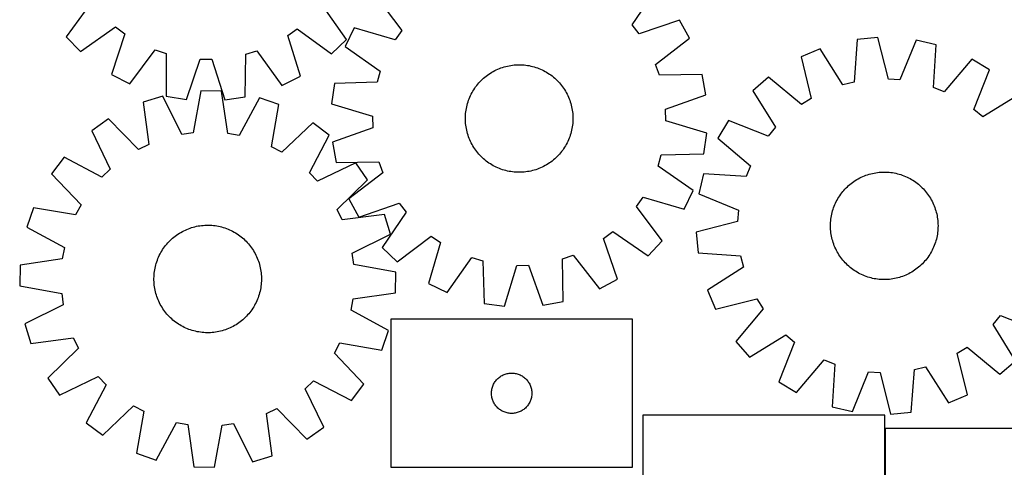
# Model space of a CAD drawing. Header units: millimetres. Extents: x 7 to 1493, y 8 to 2993.
# Tile 8 of 16: x 7 to 739, y 2112 to 2444. Entities that reach past the tile are written whole.
import ezdxf

# ---------------------------------------------------------------- set-up
doc = ezdxf.new("R2010")
doc.units = ezdxf.units.MM
doc.layers.add('COMMON', color=5, linetype='CONTINUOUS', true_color=0x0000ff)
doc.layers.add('CUT', color=7, linetype='CONTINUOUS', true_color=0x000000)

msp = doc.modelspace()

# ---------------------------------------------------------------- linework, layer by layer
at = {"layer": 'COMMON'}
msp.add_line((650.473837, 2040.480851), (650.473837, 2140.480851), dxfattribs=at)
at = {"layer": 'CUT'}
for p, q in [((271.718953, 2461.81168), (290.866115, 2436.46684)), ((462.329159, 2440.615137), (480.228274, 2466.856258)), ((59.878782, 2457.406121), (41.091694, 2431.793233)), ((249.651482, 2429.695714), (231.383327, 2455.681273)), ((467.535334, 2433.802273), (462.329159, 2440.615137)), ((497.556508, 2444.18032), (467.535334, 2433.802273)), ((504.871159, 2430.644205), (497.556508, 2444.18032)), ((51.861312, 2420.804791), (77.84687, 2439.072946)), ((84.732625, 2433.963567), (74.779859, 2403.798733)), ((77.84687, 2439.072946), (84.732625, 2433.963567)), ((206.063028, 2432.743328), (213.050151, 2437.713185)), ((215.407097, 2402.384423), (206.063028, 2432.743328)), ((213.050151, 2437.713185), (238.66304, 2418.926096)), ((255.507573, 2438.324301), (248.856069, 2424.450294)), ((285.995493, 2429.410183), (255.507573, 2438.324301)), ((290.866115, 2436.46684), (285.995493, 2429.410183)), ((41.091694, 2431.793233), (51.861312, 2420.804791)), ((238.66304, 2418.926096), (249.651482, 2429.695714)), ((479.739136, 2411.218547), (504.871159, 2430.644205)), ((629.822427, 2429.72767), (627.484362, 2398.049472)), ((645.147686, 2431.094052), (629.822427, 2429.72767)), ((653.053104, 2400.329152), (645.147686, 2431.094052)), ((673.620274, 2429.150466), (661.607541, 2399.745211)), ((688.617697, 2425.714207), (673.620274, 2429.150466)), ((686.629319, 2394.012139), (688.617697, 2425.714207)), ((88.417991, 2396.676098), (107.486555, 2422.080125)), ((107.486555, 2422.080125), (115.614182, 2419.348633)), ((115.614182, 2419.348633), (115.469986, 2387.584597)), ((174.399098, 2386.991938), (174.893778, 2418.752448)), ((174.893778, 2418.752448), (183.074698, 2421.319924)), ((183.074698, 2421.319924), (201.628472, 2395.537522)), ((248.856069, 2424.450294), (274.898089, 2406.262717)), ((602.142785, 2422.777617), (587.989834, 2416.742345)), ((619.168162, 2395.961366), (602.142785, 2422.777617)), ((130.641634, 2385.024983), (140.92664, 2415.078159)), ((140.92664, 2415.078159), (149.500551, 2414.99193)), ((149.500551, 2414.99193), (159.179039, 2384.737978)), ((371.95062, 2410.459309), (373.194558, 2410.637144)), ((373.194558, 2410.637144), (374.443468, 2410.775817)), ((374.443468, 2410.775817), (375.696118, 2410.875193)), ((375.696118, 2410.875193), (376.951271, 2410.935173)), ((376.951271, 2410.935173), (378.207689, 2410.955698)), ((378.207689, 2410.955698), (379.464131, 2410.936748)), ((379.464131, 2410.936748), (380.719359, 2410.878342)), ((380.719359, 2410.878342), (381.972132, 2410.780536)), ((381.972132, 2410.780536), (383.221215, 2410.643429)), ((383.221215, 2410.643429), (384.465375, 2410.467154)), ((482.585212, 2403.130331), (479.739136, 2411.218547)), ((587.989834, 2416.742345), (595.555303, 2385.892087)), ((715.096136, 2415.067233), (694.584624, 2390.813313)), ((728.29767, 2407.164698), (715.096136, 2415.067233)), ((74.779859, 2403.798733), (88.417991, 2396.676098)), ((274.898089, 2406.262717), (272.446479, 2398.046333)), ((353.696673, 2402.546532), (354.701072, 2403.301641)), ((354.701072, 2403.301641), (355.728694, 2404.024828)), ((355.728694, 2404.024828), (356.778525, 2404.715381)), ((356.778525, 2404.715381), (357.849528, 2405.372616)), ((357.849528, 2405.372616), (358.940647, 2405.995886)), ((358.940647, 2405.995886), (360.050805, 2406.584576)), ((360.050805, 2406.584576), (361.178907, 2407.138105)), ((361.178907, 2407.138105), (362.323839, 2407.655925)), ((362.323839, 2407.655925), (363.48447, 2408.137527)), ((363.48447, 2408.137527), (364.659657, 2408.582436)), ((364.659657, 2408.582436), (365.848239, 2408.990211)), ((365.848239, 2408.990211), (367.049042, 2409.36045)), ((367.049042, 2409.36045), (368.260883, 2409.692789)), ((368.260883, 2409.692789), (369.482565, 2409.986899)), ((369.482565, 2409.986899), (370.712882, 2410.24249)), ((370.712882, 2410.24249), (371.95062, 2410.459309)), ((384.465375, 2410.467154), (385.703384, 2410.251887)), ((385.703384, 2410.251887), (386.934021, 2409.997839)), ((386.934021, 2409.997839), (388.15607, 2409.705261)), ((388.15607, 2409.705261), (389.368327, 2409.374442)), ((389.368327, 2409.374442), (390.569593, 2409.005708)), ((390.569593, 2409.005708), (391.758685, 2408.599423)), ((391.758685, 2408.599423), (392.934429, 2408.155989)), ((392.934429, 2408.155989), (394.095664, 2407.675842)), ((394.095664, 2407.675842), (395.241244, 2407.159457)), ((395.241244, 2407.159457), (396.370038, 2406.607344)), ((396.370038, 2406.607344), (397.480934, 2406.020046)), ((397.480934, 2406.020046), (398.572833, 2405.398144)), ((398.572833, 2405.398144), (399.64466, 2404.742252)), ((399.64466, 2404.742252), (400.695355, 2404.053017)), ((400.695355, 2404.053017), (401.723883, 2403.331118)), ((401.723883, 2403.331118), (402.729228, 2402.577269)), ((514.344038, 2403.723388), (482.585212, 2403.130331)), ((517.117795, 2388.589425), (514.344038, 2403.723388)), ((716.610133, 2377.628683), (728.29767, 2407.164698)), ((201.628472, 2395.537522), (215.407097, 2402.384423)), ((240.696131, 2397.102877), (238.657479, 2381.852486)), ((272.446479, 2398.046333), (240.696131, 2397.102877)), ((346.611201, 2395.45217), (347.396257, 2396.43334)), ((347.396257, 2396.43334), (348.211745, 2397.389366)), ((348.211745, 2397.389366), (349.056859, 2398.319306)), ((349.056859, 2398.319306), (349.930767, 2399.222241)), ((349.930767, 2399.222241), (350.832606, 2400.09728)), ((350.832606, 2400.09728), (351.761485, 2400.943561)), ((351.761485, 2400.943561), (352.716489, 2401.760246)), ((352.716489, 2401.760246), (353.696673, 2402.546532)), ((402.729228, 2402.577269), (403.710398, 2401.792213)), ((403.710398, 2401.792213), (404.666424, 2400.976725)), ((404.666424, 2400.976725), (405.596364, 2400.13161)), ((405.596364, 2400.13161), (406.499299, 2399.257702)), ((406.499299, 2399.257702), (407.374338, 2398.355864)), ((407.374338, 2398.355864), (408.220618, 2397.426984)), ((408.220618, 2397.426984), (409.037304, 2396.471981)), ((409.037304, 2396.471981), (409.823589, 2395.491796)), ((563.812614, 2401.578972), (552.217359, 2391.465584)), ((588.291387, 2381.336333), (563.812614, 2401.578972)), ((627.484362, 2398.049472), (619.168162, 2395.961366)), ((661.607541, 2399.745211), (653.053104, 2400.329152)), ((141.41731, 2391.587003), (135.683911, 2360.344357)), ((156.800614, 2391.296289), (141.41731, 2391.587003)), ((161.349496, 2359.85933), (156.800614, 2391.296289)), ((342.029012, 2387.964186), (342.581126, 2389.092981)), ((342.581126, 2389.092981), (343.168423, 2390.203876)), ((343.168423, 2390.203876), (343.790325, 2391.295776)), ((343.790325, 2391.295776), (344.446218, 2392.367602)), ((344.446218, 2392.367602), (345.135453, 2393.418298)), ((345.135453, 2393.418298), (345.857352, 2394.446825)), ((345.857352, 2394.446825), (346.611201, 2395.45217)), ((409.823589, 2395.491796), (410.578698, 2394.487397)), ((410.578698, 2394.487397), (411.301886, 2393.459776)), ((411.301886, 2393.459776), (411.992438, 2392.409945)), ((411.992438, 2392.409945), (412.649674, 2391.338942)), ((412.649674, 2391.338942), (413.272944, 2390.247822)), ((413.272944, 2390.247822), (413.861634, 2389.137664)), ((413.861634, 2389.137664), (414.415162, 2388.009563)), ((487.212963, 2377.880749), (517.117795, 2388.589425)), ((552.217359, 2391.465584), (568.945802, 2364.463104)), ((694.584624, 2390.813313), (686.629319, 2394.012139)), ((750.190067, 2388.856536), (723.187586, 2372.128093)), ((113.150501, 2387.655932), (98.430274, 2383.178714)), ((98.430274, 2383.178714), (102.631996, 2351.693475)), ((127.191299, 2359.163288), (113.150501, 2387.655932)), ((115.469986, 2387.584597), (130.641634, 2385.024983)), ((159.179039, 2384.737978), (174.399098, 2386.991938)), ((184.898715, 2386.300035), (169.791419, 2358.358232)), ((199.439271, 2381.269848), (184.898715, 2386.300035)), ((194.050959, 2349.965841), (199.439271, 2381.269848)), ((238.657479, 2381.852486), (269.045182, 2372.602499)), ((339.483209, 2380.879012), (339.814028, 2382.091269)), ((339.814028, 2382.091269), (340.182762, 2383.292536)), ((340.182762, 2383.292536), (340.589047, 2384.481628)), ((340.589047, 2384.481628), (341.032481, 2385.657371)), ((341.032481, 2385.657371), (341.512627, 2386.818606)), ((341.512627, 2386.818606), (342.029012, 2387.964186)), ((414.415162, 2388.009563), (414.932983, 2386.864631)), ((414.932983, 2386.864631), (415.414585, 2385.703999)), ((415.414585, 2385.703999), (415.859493, 2384.528813)), ((415.859493, 2384.528813), (416.267268, 2383.340231)), ((416.267268, 2383.340231), (416.637508, 2382.139427)), ((416.637508, 2382.139427), (416.969847, 2380.927587)), ((595.555303, 2385.892087), (588.291387, 2381.336333)), ((338.310128, 2373.442301), (338.407933, 2374.695074)), ((338.407933, 2374.695074), (338.545041, 2375.944157)), ((338.545041, 2375.944157), (338.721315, 2377.188317)), ((338.721315, 2377.188317), (338.936583, 2378.426326)), ((338.936583, 2378.426326), (339.190631, 2379.656963)), ((339.190631, 2379.656963), (339.483209, 2380.879012)), ((416.969847, 2380.927587), (417.263957, 2379.705905)), ((417.263957, 2379.705905), (417.519547, 2378.475588)), ((417.519547, 2378.475588), (417.736367, 2377.237849)), ((417.736367, 2377.237849), (417.914201, 2375.993911)), ((417.914201, 2375.993911), (418.052875, 2374.745001)), ((418.052875, 2374.745001), (418.152251, 2373.492352)), ((487.420346, 2369.308913), (487.212963, 2377.880749)), ((723.187586, 2372.128093), (716.610133, 2377.628683)), ((72.761709, 2370.705119), (60.145478, 2361.898232)), ((94.920013, 2347.94585), (72.761709, 2370.705119)), ((224.618225, 2367.835338), (201.615841, 2345.929515)), ((236.892702, 2358.558067), (224.618225, 2367.835338)), ((269.045182, 2372.602499), (269.252565, 2364.030663)), ((338.232772, 2370.930631), (338.251722, 2372.187074)), ((338.253297, 2369.674213), (338.232772, 2370.930631)), ((338.251722, 2372.187074), (338.310128, 2373.442301)), ((338.313277, 2368.41906), (338.253297, 2369.674213)), ((338.412653, 2367.166411), (338.313277, 2368.41906)), ((338.551326, 2365.9175), (338.412653, 2367.166411)), ((418.057594, 2367.216338), (417.920487, 2365.967255)), ((418.155399, 2368.469111), (418.057594, 2367.216338)), ((418.152251, 2373.492352), (418.212231, 2372.237199)), ((418.213806, 2369.724338), (418.155399, 2368.469111)), ((418.212231, 2372.237199), (418.232756, 2370.980781)), ((418.232756, 2370.980781), (418.213806, 2369.724338)), ((517.808049, 2360.058926), (487.420346, 2369.308913)), ((533.909197, 2369.573188), (526.006663, 2356.371654)), ((563.445213, 2357.885651), (533.909197, 2369.573188)), ((60.145478, 2361.898232), (73.871026, 2333.252394)), ((135.683911, 2360.344357), (127.191299, 2359.163288)), ((169.791419, 2358.358232), (161.349496, 2359.85933)), ((269.252565, 2364.030663), (239.347732, 2353.321987)), ((338.72916, 2364.673562), (338.551326, 2365.9175)), ((338.94598, 2363.435824), (338.72916, 2364.673562)), ((339.201571, 2362.205507), (338.94598, 2363.435824)), ((339.495681, 2360.983825), (339.201571, 2362.205507)), ((339.828019, 2359.771985), (339.495681, 2360.983825)), ((340.198259, 2358.571181), (339.828019, 2359.771985)), ((416.651499, 2359.820143), (416.282765, 2358.618876)), ((416.982318, 2361.0324), (416.651499, 2359.820143)), ((417.274896, 2362.254449), (416.982318, 2361.0324)), ((417.528945, 2363.485086), (417.274896, 2362.254449)), ((417.744212, 2364.723095), (417.528945, 2363.485086)), ((417.920487, 2365.967255), (417.744212, 2364.723095)), ((515.769397, 2344.808535), (517.808049, 2360.058926)), ((568.945802, 2364.463104), (563.445213, 2357.885651)), ((222.094644, 2330.451267), (236.892702, 2358.558067)), ((239.347732, 2353.321987), (242.121489, 2338.188024)), ((340.606034, 2357.382599), (340.198259, 2358.571181)), ((341.050942, 2356.207413), (340.606034, 2357.382599)), ((341.532544, 2355.046781), (341.050942, 2356.207413)), ((342.050365, 2353.901849), (341.532544, 2355.046781)), ((342.603893, 2352.773748), (342.050365, 2353.901849)), ((343.192583, 2351.66359), (342.603893, 2352.773748)), ((413.884401, 2352.818431), (413.297104, 2351.707536)), ((414.436515, 2353.947226), (413.884401, 2352.818431)), ((414.9529, 2355.092806), (414.436515, 2353.947226)), ((415.433047, 2356.254041), (414.9529, 2355.092806)), ((415.876481, 2357.429784), (415.433047, 2356.254041)), ((416.282765, 2358.618876), (415.876481, 2357.429784)), ((526.006663, 2356.371654), (550.260583, 2335.860142)), ((102.631996, 2351.693475), (94.920013, 2347.94585)), ((201.615841, 2345.929515), (194.050959, 2349.965841)), ((343.815854, 2350.57247), (343.192583, 2351.66359)), ((344.473089, 2349.501467), (343.815854, 2350.57247)), ((345.163641, 2348.451636), (344.473089, 2349.501467)), ((345.886829, 2347.424015), (345.163641, 2348.451636)), ((346.641938, 2346.419616), (345.886829, 2347.424015)), ((347.428223, 2345.439431), (346.641938, 2346.419616)), ((348.244909, 2344.484428), (347.428223, 2345.439431)), ((409.069271, 2345.478072), (408.253783, 2344.522045)), ((409.854327, 2346.459242), (409.069271, 2345.478072)), ((410.608176, 2347.464586), (409.854327, 2346.459242)), ((411.330074, 2348.493114), (410.608176, 2347.464586)), ((412.01931, 2349.54381), (411.330074, 2348.493114)), ((412.675202, 2350.615636), (412.01931, 2349.54381)), ((413.297104, 2351.707536), (412.675202, 2350.615636)), ((484.019048, 2343.865079), (515.769397, 2344.808535)), ((39.587774, 2342.103116), (30.310503, 2329.828639)), ((67.694574, 2327.305057), (39.587774, 2342.103116)), ((256.687819, 2338.000363), (228.04198, 2324.274815)), ((242.121489, 2338.188024), (273.880315, 2338.781081)), ((265.494706, 2325.384132), (256.687819, 2338.000363)), ((273.880315, 2338.781081), (276.726391, 2330.692865)), ((349.091189, 2343.555548), (348.244909, 2344.484428)), ((349.966229, 2342.65371), (349.091189, 2343.555548)), ((350.869164, 2341.779802), (349.966229, 2342.65371)), ((351.799103, 2340.934687), (350.869164, 2341.779802)), ((352.75513, 2340.119199), (351.799103, 2340.934687)), ((353.736299, 2339.334143), (352.75513, 2340.119199)), ((354.741644, 2338.580294), (353.736299, 2339.334143)), ((355.770172, 2337.858395), (354.741644, 2338.580294)), ((356.820868, 2337.16916), (355.770172, 2337.858395)), ((400.736833, 2337.886584), (399.687003, 2337.196031)), ((401.764455, 2338.609771), (400.736833, 2337.886584)), ((402.768854, 2339.36488), (401.764455, 2338.609771)), ((403.749039, 2340.151166), (402.768854, 2339.36488)), ((404.704042, 2340.967851), (403.749039, 2340.151166)), ((405.632921, 2341.814132), (404.704042, 2340.967851)), ((406.53476, 2342.689171), (405.632921, 2341.814132)), ((407.408668, 2343.592106), (406.53476, 2342.689171)), ((408.253783, 2344.522045), (407.408668, 2343.592106)), ((481.567438, 2335.648695), (484.019048, 2343.865079)), ((73.871026, 2333.252394), (67.694574, 2327.305057)), ((228.04198, 2324.274815), (222.094644, 2330.451267)), ((276.726391, 2330.692865), (251.594369, 2311.267207)), ((357.892694, 2336.513268), (356.820868, 2337.16916)), ((358.984594, 2335.891366), (357.892694, 2336.513268)), ((360.095489, 2335.304068), (358.984594, 2335.891366)), ((361.224284, 2334.751955), (360.095489, 2335.304068)), ((362.369864, 2334.23557), (361.224284, 2334.751955)), ((363.531099, 2333.755423), (362.369864, 2334.23557)), ((364.706842, 2333.311989), (363.531099, 2333.755423)), ((365.895934, 2332.905704), (364.706842, 2333.311989)), ((367.097201, 2332.53697), (365.895934, 2332.905704)), ((368.309457, 2332.206151), (367.097201, 2332.53697)), ((369.531507, 2331.913573), (368.309457, 2332.206151)), ((370.762143, 2331.659525), (369.531507, 2331.913573)), ((372.000152, 2331.444258), (370.762143, 2331.659525)), ((373.244312, 2331.267983), (372.000152, 2331.444258)), ((374.493395, 2331.130875), (373.244312, 2331.267983)), ((375.746169, 2331.03307), (374.493395, 2331.130875)), ((377.001396, 2330.974664), (375.746169, 2331.03307)), ((378.257839, 2330.955714), (377.001396, 2330.974664)), ((379.514256, 2330.976239), (378.257839, 2330.955714)), ((380.769409, 2331.036219), (379.514256, 2330.976239)), ((382.022059, 2331.135595), (380.769409, 2331.036219)), ((383.270969, 2331.274268), (382.022059, 2331.135595)), ((384.514907, 2331.452103), (383.270969, 2331.274268)), ((385.752646, 2331.668922), (384.514907, 2331.452103)), ((386.982963, 2331.924513), (385.752646, 2331.668922)), ((388.204644, 2332.218623), (386.982963, 2331.924513)), ((389.416485, 2332.550962), (388.204644, 2332.218623)), ((390.617289, 2332.921201), (389.416485, 2332.550962)), ((391.80587, 2333.328976), (390.617289, 2332.921201)), ((392.981057, 2333.773885), (391.80587, 2333.328976)), ((394.141689, 2334.255487), (392.981057, 2333.773885)), ((395.28662, 2334.773307), (394.141689, 2334.255487)), ((396.414722, 2335.326836), (395.28662, 2334.773307)), ((397.52488, 2335.915526), (396.414722, 2335.326836)), ((398.615999, 2336.538796), (397.52488, 2335.915526)), ((399.687003, 2337.196031), (398.615999, 2336.538796)), ((507.609458, 2317.461118), (481.567438, 2335.648695)), ((550.260583, 2335.860142), (547.061756, 2327.904837)), ((639.853609, 2329.892743), (641.074728, 2330.189177)), ((641.074728, 2330.189177), (642.304557, 2330.447109)), ((642.304557, 2330.447109), (643.54188, 2330.666283)), ((643.54188, 2330.666283), (644.785478, 2330.846485)), ((644.785478, 2330.846485), (646.034122, 2330.987535)), ((646.034122, 2330.987535), (647.28658, 2331.089294)), ((647.28658, 2331.089294), (648.541617, 2331.151663)), ((648.541617, 2331.151663), (649.797993, 2331.174579)), ((649.797993, 2331.174579), (651.054469, 2331.15802)), ((651.054469, 2331.15802), (652.309805, 2331.102002)), ((652.309805, 2331.102002), (653.562763, 2331.006581)), ((653.562763, 2331.006581), (654.812104, 2330.871851)), ((654.812104, 2330.871851), (656.056597, 2330.697944)), ((656.056597, 2330.697944), (657.295014, 2330.485033)), ((657.295014, 2330.485033), (658.526132, 2330.233327)), ((658.526132, 2330.233327), (659.748736, 2329.943076)), ((659.748736, 2329.943076), (660.96162, 2329.614564)), ((30.310503, 2329.828639), (52.216326, 2306.826255)), ((242.735437, 2303.225828), (265.494706, 2325.384132)), ((515.359688, 2329.893214), (511.92343, 2314.895792)), ((547.061756, 2327.904837), (515.359688, 2329.893214)), ((624.324338, 2321.930633), (625.303025, 2322.718782)), ((625.303025, 2322.718782), (626.305985, 2323.475802)), ((626.305985, 2323.475802), (627.332228, 2324.200943)), ((627.332228, 2324.200943), (628.380743, 2324.893492)), ((628.380743, 2324.893492), (629.450494, 2325.552765)), ((629.450494, 2325.552765), (630.540425, 2326.17811)), ((630.540425, 2326.17811), (631.649461, 2326.768912)), ((631.649461, 2326.768912), (632.776507, 2327.324586)), ((632.776507, 2327.324586), (633.920451, 2327.844585)), ((633.920451, 2327.844585), (635.080164, 2328.328394)), ((635.080164, 2328.328394), (636.254502, 2328.775538)), ((636.254502, 2328.775538), (637.442306, 2329.185574)), ((637.442306, 2329.185574), (638.642403, 2329.558098)), ((638.642403, 2329.558098), (639.853609, 2329.892743)), ((660.96162, 2329.614564), (662.163586, 2329.248117)), ((662.163586, 2329.248117), (663.353449, 2328.844096)), ((663.353449, 2328.844096), (664.530034, 2328.4029)), ((664.530034, 2328.4029), (665.692181, 2327.924964)), ((665.692181, 2327.924964), (666.838741, 2327.41076)), ((666.838741, 2327.41076), (667.968584, 2326.860796)), ((667.968584, 2326.860796), (669.080595, 2326.275613)), ((669.080595, 2326.275613), (670.173677, 2325.655791)), ((670.173677, 2325.655791), (671.24675, 2325.001939)), ((671.24675, 2325.001939), (672.298755, 2324.314704)), ((672.298755, 2324.314704), (673.328654, 2323.594764)), ((673.328654, 2323.594764), (674.335432, 2322.84283)), ((674.335432, 2322.84283), (675.318094, 2322.059642)), ((500.957954, 2303.587111), (507.609458, 2317.461118)), ((617.479131, 2314.604172), (618.231066, 2315.61095)), ((618.231066, 2315.61095), (619.014253, 2316.593612)), ((619.014253, 2316.593612), (619.82792, 2317.551189)), ((619.82792, 2317.551189), (620.671264, 2318.482735)), ((620.671264, 2318.482735), (621.543452, 2319.387331)), ((621.543452, 2319.387331), (622.443624, 2320.264085)), ((622.443624, 2320.264085), (623.370891, 2321.112131)), ((623.370891, 2321.112131), (624.324338, 2321.930633)), ((675.318094, 2322.059642), (676.275671, 2321.245976)), ((676.275671, 2321.245976), (677.207217, 2320.402632)), ((677.207217, 2320.402632), (678.111813, 2319.530444)), ((678.111813, 2319.530444), (678.988567, 2318.630272)), ((678.988567, 2318.630272), (679.836614, 2317.703005)), ((679.836614, 2317.703005), (680.655115, 2316.749557)), ((680.655115, 2316.749557), (681.443264, 2315.770871)), ((681.443264, 2315.770871), (682.200284, 2314.767911)), ((251.594369, 2311.267207), (258.90902, 2297.731092)), ((258.90902, 2297.731092), (288.930194, 2308.109139)), ((288.930194, 2308.109139), (294.136369, 2301.296275)), ((465.599413, 2305.444572), (470.470035, 2312.501229)), ((470.470035, 2312.501229), (500.957954, 2303.587111)), ((511.92343, 2314.895792), (541.328684, 2302.883059)), ((613.148932, 2306.967699), (613.663135, 2308.114259)), ((613.663135, 2308.114259), (614.2131, 2309.244102)), ((614.2131, 2309.244102), (614.798282, 2310.356113)), ((614.798282, 2310.356113), (615.418105, 2311.449195)), ((615.418105, 2311.449195), (616.071956, 2312.522267)), ((616.071956, 2312.522267), (616.759191, 2313.574273)), ((616.759191, 2313.574273), (617.479131, 2314.604172)), ((682.200284, 2314.767911), (682.925425, 2313.741667)), ((682.925425, 2313.741667), (683.617974, 2312.693152)), ((683.617974, 2312.693152), (684.277247, 2311.623402)), ((684.277247, 2311.623402), (684.902592, 2310.533471)), ((684.902592, 2310.533471), (685.493394, 2309.424435)), ((685.493394, 2309.424435), (686.049068, 2308.297389)), ((686.049068, 2308.297389), (686.569067, 2307.153444)), ((16.875993, 2304.649684), (11.845806, 2290.109128)), ((48.18, 2299.261373), (16.875993, 2304.649684)), ((52.216326, 2306.826255), (48.18, 2299.261373)), ((246.483062, 2295.513845), (242.735437, 2303.225828)), ((294.136369, 2301.296275), (276.237253, 2275.055154)), ((484.746575, 2280.099732), (465.599413, 2305.444572)), ((541.328684, 2302.883059), (540.744744, 2294.328622)), ((610.840568, 2299.80165), (611.13082, 2301.024254)), ((611.13082, 2301.024254), (611.459332, 2302.237138)), ((611.459332, 2302.237138), (611.825779, 2303.439104)), ((611.825779, 2303.439104), (612.2298, 2304.628967)), ((612.2298, 2304.628967), (612.670996, 2305.805552)), ((612.670996, 2305.805552), (613.148932, 2306.967699)), ((686.569067, 2307.153444), (687.052877, 2305.993731)), ((687.052877, 2305.993731), (687.50002, 2304.819393)), ((687.50002, 2304.819393), (687.910056, 2303.63159)), ((687.910056, 2303.63159), (688.282581, 2302.431493)), ((688.282581, 2302.431493), (688.617225, 2301.220287)), ((688.617225, 2301.220287), (688.913659, 2299.999167)), ((277.968301, 2299.715567), (246.483062, 2295.513845)), ((282.445518, 2284.99534), (277.968301, 2299.715567)), ((540.744744, 2294.328622), (509.979843, 2286.423204)), ((609.915876, 2292.329987), (609.971893, 2293.585323)), ((609.971893, 2293.585323), (610.067314, 2294.83828)), ((610.067314, 2294.83828), (610.202045, 2296.087622)), ((610.202045, 2296.087622), (610.375951, 2297.332115)), ((610.375951, 2297.332115), (610.588862, 2298.570532)), ((610.588862, 2298.570532), (610.840568, 2299.80165)), ((688.913659, 2299.999167), (689.171591, 2298.769339)), ((689.171591, 2298.769339), (689.390765, 2297.532015)), ((689.390765, 2297.532015), (689.570967, 2296.288418)), ((689.570967, 2296.288418), (689.712017, 2295.039774)), ((689.712017, 2295.039774), (689.813776, 2293.787316)), ((689.813776, 2293.787316), (689.876145, 2292.532279)), ((11.845806, 2290.109128), (39.787609, 2275.001833)), ((125.408855, 2285.685839), (126.487455, 2286.330533)), ((126.487455, 2286.330533), (127.585772, 2286.941029)), ((127.585772, 2286.941029), (128.702724, 2287.516725)), ((128.702724, 2287.516725), (129.837207, 2288.057053)), ((129.837207, 2288.057053), (130.988103, 2288.561479)), ((130.988103, 2288.561479), (132.154275, 2289.029506)), ((132.154275, 2289.029506), (133.334573, 2289.460671)), ((133.334573, 2289.460671), (134.527832, 2289.85455)), ((134.527832, 2289.85455), (135.732874, 2290.210753)), ((135.732874, 2290.210753), (136.94851, 2290.528929)), ((136.94851, 2290.528929), (138.17354, 2290.808763)), ((138.17354, 2290.808763), (139.406756, 2291.049981)), ((139.406756, 2291.049981), (140.64694, 2291.252343)), ((140.64694, 2291.252343), (141.892868, 2291.415651)), ((141.892868, 2291.415651), (143.143312, 2291.539742)), ((143.143312, 2291.539742), (144.397036, 2291.624495)), ((144.397036, 2291.624495), (145.652803, 2291.669825)), ((145.652803, 2291.669825), (146.909375, 2291.675689)), ((146.909375, 2291.675689), (148.165511, 2291.64208)), ((148.165511, 2291.64208), (149.419971, 2291.569031)), ((149.419971, 2291.569031), (150.671518, 2291.456614)), ((150.671518, 2291.456614), (151.918916, 2291.304941)), ((151.918916, 2291.304941), (153.160934, 2291.114161)), ((153.160934, 2291.114161), (154.396347, 2290.884463)), ((154.396347, 2290.884463), (155.623936, 2290.616073)), ((155.623936, 2290.616073), (156.842488, 2290.309255)), ((156.842488, 2290.309255), (158.050802, 2289.964314)), ((158.050802, 2289.964314), (159.247685, 2289.581588)), ((159.247685, 2289.581588), (160.431955, 2289.161456)), ((160.431955, 2289.161456), (161.602444, 2288.704333)), ((161.602444, 2288.704333), (162.757997, 2288.21067)), ((162.757997, 2288.21067), (163.897474, 2287.680953)), ((163.897474, 2287.680953), (165.01975, 2287.115706)), ((165.01975, 2287.115706), (166.123717, 2286.515486)), ((166.123717, 2286.515486), (167.208285, 2285.880886)), ((441.079331, 2281.653136), (447.892195, 2286.859311)), ((447.892195, 2286.859311), (474.133315, 2268.960195)), ((509.979843, 2286.423204), (511.346225, 2271.097945)), ((609.899317, 2291.073511), (609.915876, 2292.329987)), ((609.922233, 2289.817134), (609.899317, 2291.073511)), ((609.984602, 2288.562098), (609.922233, 2289.817134)), ((610.086361, 2287.30964), (609.984602, 2288.562098)), ((610.227411, 2286.060996), (610.086361, 2287.30964)), ((610.407612, 2284.817398), (610.227411, 2286.060996)), ((689.596333, 2286.261791), (689.422427, 2285.017298)), ((689.731063, 2287.511133), (689.596333, 2286.261791)), ((689.826484, 2288.76409), (689.731063, 2287.511133)), ((689.882502, 2290.019426), (689.826484, 2288.76409)), ((689.876145, 2292.532279), (689.899061, 2291.275903)), ((689.899061, 2291.275903), (689.882502, 2290.019426)), ((116.757176, 2278.460284), (117.613084, 2279.380299)), ((117.613084, 2279.380299), (118.497468, 2280.272976)), ((118.497468, 2280.272976), (119.409456, 2281.137433)), ((119.409456, 2281.137433), (120.348147, 2281.972817)), ((120.348147, 2281.972817), (121.312614, 2282.778303)), ((121.312614, 2282.778303), (122.301907, 2283.553098)), ((122.301907, 2283.553098), (123.315048, 2284.296436)), ((123.315048, 2284.296436), (124.351039, 2285.007584)), ((124.351039, 2285.007584), (125.408855, 2285.685839)), ((167.208285, 2285.880886), (168.272386, 2285.212532)), ((168.272386, 2285.212532), (169.314968, 2284.511083)), ((169.314968, 2284.511083), (170.335002, 2283.777232)), ((170.335002, 2283.777232), (171.331482, 2283.011704)), ((171.331482, 2283.011704), (172.303425, 2282.215253)), ((172.303425, 2282.215253), (173.249871, 2281.388665)), ((173.249871, 2281.388665), (174.169886, 2280.532757)), ((174.169886, 2280.532757), (175.062562, 2279.648373)), ((175.062562, 2279.648373), (175.927019, 2278.736385)), ((175.927019, 2278.736385), (176.762403, 2277.797694)), ((253.952875, 2270.954542), (282.445518, 2284.99534)), ((287.37679, 2264.441895), (312.72163, 2283.589057)), ((319.778287, 2278.718435), (310.864169, 2248.230515)), ((312.72163, 2283.589057), (319.778287, 2278.718435)), ((451.457378, 2251.631962), (441.079331, 2281.653136)), ((474.133315, 2268.960195), (484.746575, 2280.099732)), ((610.626787, 2283.580075), (610.407612, 2284.817398)), ((610.884718, 2282.350246), (610.626787, 2283.580075)), ((611.181153, 2281.129126), (610.884718, 2282.350246)), ((611.515797, 2279.91792), (611.181153, 2281.129126)), ((611.888321, 2278.717824), (611.515797, 2279.91792)), ((612.298357, 2277.53002), (611.888321, 2278.717824)), ((687.972599, 2278.91031), (687.568578, 2277.720447)), ((688.339046, 2280.112276), (687.972599, 2278.91031)), ((688.667558, 2281.32516), (688.339046, 2280.112276)), ((688.95781, 2282.547764), (688.667558, 2281.32516)), ((689.209515, 2283.778882), (688.95781, 2282.547764)), ((689.422427, 2285.017298), (689.209515, 2283.778882)), ((39.787609, 2275.001833), (38.286511, 2266.559909)), ((111.030135, 2270.230163), (111.630355, 2271.33413)), ((111.630355, 2271.33413), (112.264955, 2272.418699)), ((112.264955, 2272.418699), (112.933309, 2273.482799)), ((112.933309, 2273.482799), (113.634758, 2274.525381)), ((113.634758, 2274.525381), (114.368609, 2275.545415)), ((114.368609, 2275.545415), (115.134137, 2276.541896)), ((115.134137, 2276.541896), (115.930588, 2277.513838)), ((115.930588, 2277.513838), (116.757176, 2278.460284)), ((176.762403, 2277.797694), (177.56789, 2276.833227)), ((177.56789, 2276.833227), (178.342685, 2275.843934)), ((178.342685, 2275.843934), (179.086023, 2274.830793)), ((179.086023, 2274.830793), (179.79717, 2273.794802)), ((179.79717, 2273.794802), (180.475426, 2272.736986)), ((180.475426, 2272.736986), (181.12012, 2271.658386)), ((181.12012, 2271.658386), (181.730616, 2270.560069)), ((276.237253, 2275.055154), (287.37679, 2264.441895)), ((612.745501, 2276.355682), (612.298357, 2277.53002)), ((613.229311, 2275.195969), (612.745501, 2276.355682)), ((613.74931, 2274.052025), (613.229311, 2275.195969)), ((614.304984, 2272.924979), (613.74931, 2274.052025)), ((614.895785, 2271.815943), (614.304984, 2272.924979)), ((615.521131, 2270.726012), (614.895785, 2271.815943)), ((685.000095, 2271.9933), (684.380273, 2270.900219)), ((685.585278, 2273.105311), (685.000095, 2271.9933)), ((686.135242, 2274.235154), (685.585278, 2273.105311)), ((686.649446, 2275.381715), (686.135242, 2274.235154)), ((687.127382, 2276.543861), (686.649446, 2275.381715)), ((687.568578, 2277.720447), (687.127382, 2276.543861)), ((38.286511, 2266.559909), (6.849552, 2262.011027)), ((108.181527, 2263.261215), (108.564253, 2264.458098)), ((108.564253, 2264.458098), (108.984385, 2265.642368)), ((108.984385, 2265.642368), (109.441508, 2266.812858)), ((109.441508, 2266.812858), (109.935171, 2267.968411)), ((109.935171, 2267.968411), (110.464888, 2269.107888)), ((110.464888, 2269.107888), (111.030135, 2270.230163)), ((181.730616, 2270.560069), (182.306312, 2269.443117)), ((182.306312, 2269.443117), (182.84664, 2268.308634)), ((182.84664, 2268.308634), (183.351066, 2267.157738)), ((183.351066, 2267.157738), (183.819092, 2265.991566)), ((183.819092, 2265.991566), (184.250258, 2264.811268)), ((184.250258, 2264.811268), (184.644136, 2263.618009)), ((255.133944, 2262.46193), (253.952875, 2270.954542)), ((324.738175, 2241.579012), (342.925752, 2267.621032)), ((342.925752, 2267.621032), (351.142137, 2265.169422)), ((351.142137, 2265.169422), (352.085592, 2233.419073)), ((410.407389, 2266.603258), (418.495604, 2269.449333)), ((411.000445, 2234.844432), (410.407389, 2266.603258)), ((418.495604, 2269.449333), (437.921262, 2244.317311)), ((511.346225, 2271.097945), (543.024423, 2268.75988)), ((543.024423, 2268.75988), (545.112529, 2260.44368)), ((616.180403, 2269.656261), (615.521131, 2270.726012)), ((616.872952, 2268.607746), (616.180403, 2269.656261)), ((617.598094, 2267.581503), (616.872952, 2268.607746)), ((618.355113, 2266.578543), (617.598094, 2267.581503)), ((619.143262, 2265.599856), (618.355113, 2266.578543)), ((619.961764, 2264.646409), (619.143262, 2265.599856)), ((620.80981, 2263.719142), (619.961764, 2264.646409)), ((679.970458, 2264.798225), (679.127114, 2263.866679)), ((680.784125, 2265.755801), (679.970458, 2264.798225)), ((681.567312, 2266.738463), (680.784125, 2265.755801)), ((682.319246, 2267.745241), (681.567312, 2266.738463)), ((683.039186, 2268.775141), (682.319246, 2267.745241)), ((683.726421, 2269.827146), (683.039186, 2268.775141)), ((684.380273, 2270.900219), (683.726421, 2269.827146)), ((6.849552, 2262.011027), (6.558838, 2246.627724)), ((106.689227, 2255.881931), (106.8409, 2257.129329)), ((106.8409, 2257.129329), (107.03168, 2258.371348)), ((107.03168, 2258.371348), (107.261378, 2259.606761)), ((107.261378, 2259.606761), (107.529768, 2260.834349)), ((107.529768, 2260.834349), (107.836586, 2262.052902)), ((107.836586, 2262.052902), (108.181527, 2263.261215)), ((184.644136, 2263.618009), (185.000339, 2262.412967)), ((185.000339, 2262.412967), (185.318515, 2261.197331)), ((185.318515, 2261.197331), (185.59835, 2259.972301)), ((185.59835, 2259.972301), (185.839568, 2258.739085)), ((185.839568, 2258.739085), (186.04193, 2257.498901)), ((186.04193, 2257.498901), (186.205237, 2256.252973)), ((286.376589, 2256.728531), (255.133944, 2262.46193)), ((286.085876, 2241.345227), (286.376589, 2256.728531)), ((367.335984, 2231.380421), (376.585971, 2261.768124)), ((376.585971, 2261.768124), (385.157806, 2261.975507)), ((385.157806, 2261.975507), (395.866483, 2232.070675)), ((545.112529, 2260.44368), (518.296279, 2243.418303)), ((621.686564, 2262.81897), (620.80981, 2263.719142)), ((622.591161, 2261.946782), (621.686564, 2262.81897)), ((623.522707, 2261.103438), (622.591161, 2261.946782)), ((624.480284, 2260.289771), (623.522707, 2261.103438)), ((625.462946, 2259.506584), (624.480284, 2260.289771)), ((626.469723, 2258.754649), (625.462946, 2259.506584)), ((627.499623, 2258.034709), (626.469723, 2258.754649)), ((628.551628, 2257.347474), (627.499623, 2258.034709)), ((629.624701, 2256.693623), (628.551628, 2257.347474)), ((630.717782, 2256.0738), (629.624701, 2256.693623)), ((670.347884, 2256.796649), (669.257953, 2256.171303)), ((671.417634, 2257.455921), (670.347884, 2256.796649)), ((672.466149, 2258.14847), (671.417634, 2257.455921)), ((673.492393, 2258.873612), (672.466149, 2258.14847)), ((674.495353, 2259.630631), (673.492393, 2258.873612)), ((675.47404, 2260.41878), (674.495353, 2259.630631)), ((676.427487, 2261.237282), (675.47404, 2260.41878)), ((677.354754, 2262.085328), (676.427487, 2261.237282)), ((678.254926, 2262.962082), (677.354754, 2262.085328)), ((679.127114, 2263.866679), (678.254926, 2262.962082)), ((106.470152, 2252.119788), (106.503761, 2253.375924)), ((106.476016, 2250.863217), (106.470152, 2252.119788)), ((106.521346, 2249.607449), (106.476016, 2250.863217)), ((106.503761, 2253.375924), (106.57681, 2254.630384)), ((106.606099, 2248.353725), (106.521346, 2249.607449)), ((106.57681, 2254.630384), (106.689227, 2255.881931)), ((186.205237, 2256.252973), (186.329329, 2255.002529)), ((186.329329, 2255.002529), (186.414081, 2253.748805)), ((186.431666, 2249.98033), (186.358617, 2248.72587)), ((186.414081, 2253.748805), (186.459412, 2252.493038)), ((186.465275, 2251.236466), (186.431666, 2249.98033)), ((186.459412, 2252.493038), (186.465275, 2251.236466)), ((437.921262, 2244.317311), (451.457378, 2251.631962)), ((631.829793, 2255.488618), (630.717782, 2256.0738)), ((632.959636, 2254.938653), (631.829793, 2255.488618)), ((634.106197, 2254.424449), (632.959636, 2254.938653)), ((635.268343, 2253.946514), (634.106197, 2254.424449)), ((636.444929, 2253.505318), (635.268343, 2253.946514)), ((637.634792, 2253.101297), (636.444929, 2253.505318)), ((638.836758, 2252.734849), (637.634792, 2253.101297)), ((640.049642, 2252.406338), (638.836758, 2252.734849)), ((641.272246, 2252.116086), (640.049642, 2252.406338)), ((642.503364, 2251.86438), (641.272246, 2252.116086)), ((643.74178, 2251.651469), (642.503364, 2251.86438)), ((644.986273, 2251.477562), (643.74178, 2251.651469)), ((646.235615, 2251.342832), (644.986273, 2251.477562)), ((647.488572, 2251.247411), (646.235615, 2251.342832)), ((648.743908, 2251.191394), (647.488572, 2251.247411)), ((650.000385, 2251.174835), (648.743908, 2251.191394)), ((651.256761, 2251.197751), (650.000385, 2251.174835)), ((652.511798, 2251.260119), (651.256761, 2251.197751)), ((653.764256, 2251.361879), (652.511798, 2251.260119)), ((655.0129, 2251.502929), (653.764256, 2251.361879)), ((656.256497, 2251.68313), (655.0129, 2251.502929)), ((657.493821, 2251.902305), (656.256497, 2251.68313)), ((658.723649, 2252.160236), (657.493821, 2251.902305)), ((659.944769, 2252.456671), (658.723649, 2252.160236)), ((661.155975, 2252.791315), (659.944769, 2252.456671)), ((662.356072, 2253.163839), (661.155975, 2252.791315)), ((663.543875, 2253.573875), (662.356072, 2253.163839)), ((664.718213, 2254.021019), (663.543875, 2253.573875)), ((665.877927, 2254.504829), (664.718213, 2254.021019)), ((667.021871, 2255.024828), (665.877927, 2254.504829)), ((668.148917, 2255.580502), (667.021871, 2255.024828)), ((669.257953, 2256.171303), (668.148917, 2255.580502)), ((6.558838, 2246.627724), (37.801484, 2240.894324)), ((106.73019, 2247.103282), (106.606099, 2248.353725)), ((106.893498, 2245.857354), (106.73019, 2247.103282)), ((107.09586, 2244.61717), (106.893498, 2245.857354)), ((107.337078, 2243.383954), (107.09586, 2244.61717)), ((107.616912, 2242.158924), (107.337078, 2243.383954)), ((107.935088, 2240.943288), (107.616912, 2242.158924)), ((185.405659, 2242.521905), (185.098842, 2241.303353)), ((185.67405, 2243.749494), (185.405659, 2242.521905)), ((185.903748, 2244.984907), (185.67405, 2243.749494)), ((186.094528, 2246.226925), (185.903748, 2244.984907)), ((186.246201, 2247.474323), (186.094528, 2246.226925)), ((186.358617, 2248.72587), (186.246201, 2247.474323)), ((310.864169, 2248.230515), (324.738175, 2241.579012)), ((518.296279, 2243.418303), (524.331551, 2229.265352)), ((37.801484, 2240.894324), (38.982553, 2232.401713)), ((108.291291, 2239.738246), (107.935088, 2240.943288)), ((108.68517, 2238.544987), (108.291291, 2239.738246)), ((109.116335, 2237.364689), (108.68517, 2238.544987)), ((109.584362, 2236.198516), (109.116335, 2237.364689)), ((110.088788, 2235.047621), (109.584362, 2236.198516)), ((110.629116, 2233.913137), (110.088788, 2235.047621)), ((183.000256, 2235.387844), (182.470539, 2234.248367)), ((183.49392, 2236.543397), (183.000256, 2235.387844)), ((183.951043, 2237.713886), (183.49392, 2236.543397)), ((184.371175, 2238.898156), (183.951043, 2237.713886)), ((184.7539, 2240.095039), (184.371175, 2238.898156)), ((185.098842, 2241.303353), (184.7539, 2240.095039)), ((253.147819, 2228.354422), (254.648916, 2236.796345)), ((254.648916, 2236.796345), (286.085876, 2241.345227)), ((395.866483, 2232.070675), (411.000445, 2234.844432)), ((524.331551, 2229.265352), (555.181809, 2236.830821)), ((555.181809, 2236.830821), (559.737563, 2229.566905)), ((38.982553, 2232.401713), (10.489909, 2218.360914)), ((111.204812, 2232.796185), (110.629116, 2233.913137)), ((111.815308, 2231.697868), (111.204812, 2232.796185)), ((112.460002, 2230.619269), (111.815308, 2231.697868)), ((113.138257, 2229.561452), (112.460002, 2230.619269)), ((113.849405, 2228.525462), (113.138257, 2229.561452)), ((114.592743, 2227.51232), (113.849405, 2228.525462)), ((115.367538, 2226.523028), (114.592743, 2227.51232)), ((178.566819, 2227.810839), (177.80129, 2226.814359)), ((179.30067, 2228.830873), (178.566819, 2227.810839)), ((180.002118, 2229.873455), (179.30067, 2228.830873)), ((180.670472, 2230.937556), (180.002118, 2229.873455)), ((181.305072, 2232.022124), (180.670472, 2230.937556)), ((181.905292, 2233.126091), (181.305072, 2232.022124)), ((182.470539, 2234.248367), (181.905292, 2233.126091)), ((281.089622, 2213.247126), (253.147819, 2228.354422)), ((352.085592, 2233.419073), (367.335984, 2231.380421)), ((559.737563, 2229.566905), (539.494924, 2205.088132)), ((116.173024, 2225.55856), (115.367538, 2226.523028)), ((117.008408, 2224.619869), (116.173024, 2225.55856)), ((117.872865, 2223.707882), (117.008408, 2224.619869)), ((118.765542, 2222.823497), (117.872865, 2223.707882)), ((119.685557, 2221.967589), (118.765542, 2222.823497)), ((120.632003, 2221.141002), (119.685557, 2221.967589)), ((121.603945, 2220.344551), (120.632003, 2221.141002)), ((122.600426, 2219.579022), (121.603945, 2220.344551)), ((171.622813, 2220.577951), (170.633521, 2219.803156)), ((172.587281, 2221.383438), (171.622813, 2220.577951)), ((173.525972, 2222.218822), (172.587281, 2221.383438)), ((174.437959, 2223.083279), (173.525972, 2222.218822)), ((175.322344, 2223.975955), (174.437959, 2223.083279)), ((176.178252, 2224.89597), (175.322344, 2223.975955)), ((177.004839, 2225.842416), (176.178252, 2224.89597)), ((177.80129, 2226.814359), (177.004839, 2225.842416)), ((462.638484, 2221.699047), (282.638484, 2221.699047)), ((282.638484, 2221.699047), (282.638484, 2111.699047)), ((462.638484, 2111.699047), (462.638484, 2221.699047)), ((730.852575, 2217.886309), (736.353165, 2224.463763)), ((736.353165, 2224.463763), (765.88918, 2212.776226)), ((10.489909, 2218.360914), (14.967127, 2203.640688)), ((123.62046, 2218.845171), (122.600426, 2219.579022)), ((124.663042, 2218.143723), (123.62046, 2218.845171)), ((125.727142, 2217.475369), (124.663042, 2218.143723)), ((126.811711, 2216.840769), (125.727142, 2217.475369)), ((127.915678, 2216.240549), (126.811711, 2216.840769)), ((129.037953, 2215.675302), (127.915678, 2216.240549)), ((130.17743, 2215.145585), (129.037953, 2215.675302)), ((131.332983, 2214.651921), (130.17743, 2215.145585)), ((132.503473, 2214.194798), (131.332983, 2214.651921)), ((133.687743, 2213.774666), (132.503473, 2214.194798)), ((134.884626, 2213.391941), (133.687743, 2213.774666)), ((136.092939, 2213.046999), (134.884626, 2213.391941)), ((137.311492, 2212.740182), (136.092939, 2213.046999)), ((138.53908, 2212.471791), (137.311492, 2212.740182)), ((155.986917, 2212.827326), (154.761887, 2212.547491)), ((157.202553, 2213.145502), (155.986917, 2212.827326)), ((158.407595, 2213.501705), (157.202553, 2213.145502)), ((159.600854, 2213.895583), (158.407595, 2213.501705)), ((160.781152, 2214.326749), (159.600854, 2213.895583)), ((161.947325, 2214.794775), (160.781152, 2214.326749)), ((163.09822, 2215.299201), (161.947325, 2214.794775)), ((164.232704, 2215.839529), (163.09822, 2215.299201)), ((165.349656, 2216.415225), (164.232704, 2215.839529)), ((166.447973, 2217.025721), (165.349656, 2216.415225)), ((167.526572, 2217.670415), (166.447973, 2217.025721)), ((168.584389, 2218.348671), (167.526572, 2217.670415)), ((169.620379, 2219.059818), (168.584389, 2218.348671)), ((170.633521, 2219.803156), (169.620379, 2219.059818)), ((276.059435, 2198.70657), (281.089622, 2213.247126)), ((747.581018, 2190.883829), (730.852575, 2217.886309)), ((14.967127, 2203.640688), (46.452366, 2207.842409)), ((46.452366, 2207.842409), (50.199991, 2200.130426)), ((139.774493, 2212.242093), (138.53908, 2212.471791)), ((141.016512, 2212.051313), (139.774493, 2212.242093)), ((142.26391, 2211.89964), (141.016512, 2212.051313)), ((143.515457, 2211.787224), (142.26391, 2211.89964)), ((144.769917, 2211.714175), (143.515457, 2211.787224)), ((146.026053, 2211.680566), (144.769917, 2211.714175)), ((147.282624, 2211.686429), (146.026053, 2211.680566)), ((148.538392, 2211.73176), (147.282624, 2211.686429)), ((149.792116, 2211.816512), (148.538392, 2211.73176)), ((151.042559, 2211.940604), (149.792116, 2211.816512)), ((152.288487, 2212.103911), (151.042559, 2211.940604)), ((153.528671, 2212.306273), (152.288487, 2212.103911)), ((154.761887, 2212.547491), (153.528671, 2212.306273)), ((549.608311, 2193.492877), (576.610791, 2210.22132)), ((576.610791, 2210.22132), (583.188245, 2204.720731)), ((50.199991, 2200.130426), (27.440722, 2177.972122)), ((240.719101, 2196.53), (244.755428, 2204.094882)), ((244.755428, 2204.094882), (276.059435, 2198.70657)), ((539.494924, 2205.088132), (549.608311, 2193.492877)), ((583.188245, 2204.720731), (571.500708, 2175.184715)), ((704.243074, 2196.457327), (711.50699, 2201.013081)), ((711.50699, 2201.013081), (735.985763, 2180.770442)), ((262.624924, 2173.527616), (240.719101, 2196.53)), ((584.702241, 2167.282181), (605.213753, 2191.536101)), ((605.213753, 2191.536101), (613.169058, 2188.337274)), ((711.808544, 2165.607069), (704.243074, 2196.457327)), ((735.985763, 2180.770442), (747.581018, 2190.883829)), ((613.169058, 2188.337274), (611.180681, 2156.635206)), ((669.97595, 2152.621743), (672.314015, 2184.299941)), ((672.314015, 2184.299941), (680.630215, 2186.388047)), ((680.630215, 2186.388047), (697.655592, 2159.571797)), ((27.440722, 2177.972122), (36.247609, 2165.355891)), ((36.247609, 2165.355891), (64.893447, 2179.08144)), ((64.893447, 2179.08144), (70.840784, 2172.904988)), ((360.876687, 2176.008189), (361.371505, 2176.601329)), ((361.371505, 2176.601329), (361.896202, 2177.168209)), ((361.896202, 2177.168209), (362.449384, 2177.707328)), ((362.449384, 2177.707328), (363.029587, 2178.217254)), ((363.029587, 2178.217254), (363.63527, 2178.696636)), ((363.63527, 2178.696636), (364.264829, 2179.144202)), ((364.264829, 2179.144202), (364.916592, 2179.558767)), ((364.916592, 2179.558767), (365.588833, 2179.939229)), ((365.588833, 2179.939229), (366.279769, 2180.284581)), ((366.279769, 2180.284581), (366.987566, 2180.593907)), ((366.987566, 2180.593907), (367.710349, 2180.866386)), ((367.710349, 2180.866386), (368.4462, 2181.101295)), ((368.4462, 2181.101295), (369.193168, 2181.298013)), ((369.193168, 2181.298013), (369.949273, 2181.456016)), ((369.949273, 2181.456016), (370.712509, 2181.574887)), ((370.712509, 2181.574887), (371.480852, 2181.65431)), ((371.480852, 2181.65431), (372.252266, 2181.694074)), ((372.252266, 2181.694074), (373.024703, 2181.694074)), ((373.024703, 2181.694074), (373.796116, 2181.65431)), ((373.796116, 2181.65431), (374.56446, 2181.574887)), ((374.56446, 2181.574887), (375.327696, 2181.456016)), ((375.327696, 2181.456016), (376.083801, 2181.298013)), ((376.083801, 2181.298013), (376.830769, 2181.101295)), ((376.830769, 2181.101295), (377.56662, 2180.866386)), ((377.56662, 2180.866386), (378.289403, 2180.593907)), ((378.289403, 2180.593907), (378.9972, 2180.284581)), ((378.9972, 2180.284581), (379.688136, 2179.939229)), ((379.688136, 2179.939229), (380.360376, 2179.558767)), ((380.360376, 2179.558767), (381.01214, 2179.144202)), ((381.01214, 2179.144202), (381.641699, 2178.696636)), ((381.641699, 2178.696636), (382.247382, 2178.217254)), ((382.247382, 2178.217254), (382.827584, 2177.707328)), ((382.827584, 2177.707328), (383.380767, 2177.168209)), ((383.380767, 2177.168209), (383.905463, 2176.601329)), ((383.905463, 2176.601329), (384.400281, 2176.008189)), ((626.178103, 2153.198948), (638.190837, 2182.604202)), ((638.190837, 2182.604202), (646.745273, 2182.020262)), ((646.745273, 2182.020262), (654.650692, 2151.255361)), ((70.840784, 2172.904988), (56.042725, 2144.798188)), ((219.064401, 2170.103861), (225.240853, 2176.051197)), ((232.78995, 2141.458022), (219.064401, 2170.103861)), ((225.240853, 2176.051197), (253.347653, 2161.253139)), ((253.347653, 2161.253139), (262.624924, 2173.527616)), ((357.717986, 2168.241362), (357.817166, 2169.007406)), ((357.817166, 2169.007406), (357.955649, 2169.767328)), ((357.955649, 2169.767328), (358.133069, 2170.519114)), ((358.133069, 2170.519114), (358.348954, 2171.26077)), ((358.348954, 2171.26077), (358.602732, 2171.990328)), ((358.602732, 2171.990328), (358.893731, 2172.705856)), ((358.893731, 2172.705856), (359.221178, 2173.405454)), ((359.221178, 2173.405454), (359.584206, 2174.087268)), ((359.584206, 2174.087268), (359.981851, 2174.74949)), ((359.981851, 2174.74949), (360.413059, 2175.390364)), ((360.413059, 2175.390364), (360.876687, 2176.008189)), ((384.400281, 2176.008189), (384.863909, 2175.390364)), ((384.863909, 2175.390364), (385.295118, 2174.74949)), ((385.295118, 2174.74949), (385.692763, 2174.087268)), ((385.692763, 2174.087268), (386.055791, 2173.405454)), ((386.055791, 2173.405454), (386.383238, 2172.705856)), ((386.383238, 2172.705856), (386.674237, 2171.990328)), ((386.674237, 2171.990328), (386.928015, 2171.26077)), ((386.928015, 2171.26077), (387.1439, 2170.519114)), ((387.1439, 2170.519114), (387.32132, 2169.767328)), ((387.32132, 2169.767328), (387.459803, 2169.007406)), ((387.459803, 2169.007406), (387.558983, 2168.241362)), ((571.500708, 2175.184715), (584.702241, 2167.282181)), ((357.638484, 2166.699047), (357.658373, 2167.471228)), ((357.658373, 2165.926866), (357.638484, 2166.699047)), ((357.658373, 2167.471228), (357.717986, 2168.241362)), ((357.717986, 2165.156732), (357.658373, 2165.926866)), ((357.817166, 2164.390688), (357.717986, 2165.156732)), ((357.955649, 2163.630766), (357.817166, 2164.390688)), ((358.133069, 2162.87898), (357.955649, 2163.630766)), ((358.348954, 2162.137325), (358.133069, 2162.87898)), ((358.602732, 2161.407766), (358.348954, 2162.137325)), ((358.893731, 2160.692239), (358.602732, 2161.407766)), ((386.674237, 2161.407766), (386.383238, 2160.692239)), ((386.928015, 2162.137325), (386.674237, 2161.407766)), ((387.1439, 2162.87898), (386.928015, 2162.137325)), ((387.32132, 2163.630766), (387.1439, 2162.87898)), ((387.459803, 2164.390688), (387.32132, 2163.630766)), ((387.558983, 2165.156732), (387.459803, 2164.390688)), ((387.558983, 2168.241362), (387.618596, 2167.471228)), ((387.618596, 2165.926866), (387.558983, 2165.156732)), ((387.618596, 2167.471228), (387.638484, 2166.699047)), ((387.638484, 2166.699047), (387.618596, 2165.926866)), ((697.655592, 2159.571797), (711.808544, 2165.607069)), ((68.317202, 2135.520917), (91.319586, 2157.42674)), ((91.319586, 2157.42674), (98.884468, 2153.390413)), ((190.303432, 2151.662779), (198.015415, 2155.410404)), ((198.015415, 2155.410404), (220.173719, 2132.651135)), ((359.221178, 2159.99264), (358.893731, 2160.692239)), ((359.584206, 2159.310826), (359.221178, 2159.99264)), ((359.981851, 2158.648604), (359.584206, 2159.310826)), ((360.413059, 2158.007731), (359.981851, 2158.648604)), ((360.876687, 2157.389905), (360.413059, 2158.007731)), ((361.371505, 2156.796765), (360.876687, 2157.389905)), ((361.896202, 2156.229885), (361.371505, 2156.796765)), ((362.449384, 2155.690767), (361.896202, 2156.229885)), ((363.029587, 2155.18084), (362.449384, 2155.690767)), ((363.63527, 2154.701458), (363.029587, 2155.18084)), ((364.264829, 2154.253892), (363.63527, 2154.701458)), ((364.916592, 2153.839328), (364.264829, 2154.253892)), ((381.01214, 2154.253892), (380.360376, 2153.839328)), ((381.641699, 2154.701458), (381.01214, 2154.253892)), ((382.247382, 2155.18084), (381.641699, 2154.701458)), ((382.827584, 2155.690767), (382.247382, 2155.18084)), ((383.380767, 2156.229885), (382.827584, 2155.690767)), ((383.905463, 2156.796765), (383.380767, 2156.229885)), ((384.400281, 2157.389905), (383.905463, 2156.796765)), ((384.863909, 2158.007731), (384.400281, 2157.389905)), ((385.295118, 2158.648604), (384.863909, 2158.007731)), ((385.692763, 2159.310826), (385.295118, 2158.648604)), ((386.055791, 2159.99264), (385.692763, 2159.310826)), ((386.383238, 2160.692239), (386.055791, 2159.99264)), ((611.180681, 2156.635206), (626.178103, 2153.198948)), ((98.884468, 2153.390413), (93.496157, 2122.086406)), ((194.505153, 2120.17754), (190.303432, 2151.662779)), ((365.588833, 2153.458865), (364.916592, 2153.839328)), ((366.279769, 2153.113513), (365.588833, 2153.458865)), ((366.987566, 2152.804188), (366.279769, 2153.113513)), ((367.710349, 2152.531709), (366.987566, 2152.804188)), ((368.4462, 2152.296799), (367.710349, 2152.531709)), ((369.193168, 2152.100081), (368.4462, 2152.296799)), ((369.949273, 2151.942078), (369.193168, 2152.100081)), ((370.712509, 2151.823207), (369.949273, 2151.942078)), ((371.480852, 2151.743784), (370.712509, 2151.823207)), ((372.252266, 2151.70402), (371.480852, 2151.743784)), ((373.024703, 2151.70402), (372.252266, 2151.70402)), ((373.796116, 2151.743784), (373.024703, 2151.70402)), ((374.56446, 2151.823207), (373.796116, 2151.743784)), ((375.327696, 2151.942078), (374.56446, 2151.823207)), ((376.083801, 2152.100081), (375.327696, 2151.942078)), ((376.830769, 2152.296799), (376.083801, 2152.100081)), ((377.56662, 2152.531709), (376.830769, 2152.296799)), ((378.289403, 2152.804188), (377.56662, 2152.531709)), ((378.9972, 2153.113513), (378.289403, 2152.804188)), ((379.688136, 2153.458865), (378.9972, 2153.113513)), ((380.360376, 2153.839328), (379.688136, 2153.458865)), ((650.373836, 2150.480851), (470.373836, 2150.480851)), ((470.373836, 2150.480851), (470.373836, 2040.480851)), ((650.373836, 2040.480851), (650.373836, 2150.480851)), ((654.650692, 2151.255361), (669.97595, 2152.621743)), ((56.042725, 2144.798188), (68.317202, 2135.520917)), ((108.036713, 2117.056219), (123.144008, 2144.998022)), ((123.144008, 2144.998022), (131.585932, 2143.496925)), ((131.585932, 2143.496925), (136.134814, 2112.059965)), ((151.518117, 2111.769252), (157.251517, 2143.011897)), ((157.251517, 2143.011897), (165.744128, 2144.192966)), ((165.744128, 2144.192966), (179.784927, 2115.700323)), ((220.173719, 2132.651135), (232.78995, 2141.458022)), ((825.573837, 2140.480851), (650.573837, 2140.480851)), ((650.573837, 2140.480851), (650.573837, 2040.480851)), ((93.496157, 2122.086406), (108.036713, 2117.056219)), ((179.784927, 2115.700323), (194.505153, 2120.17754)), ((136.134814, 2112.059965), (151.518117, 2111.769252)), ((282.638484, 2111.699047), (462.638484, 2111.699047))]:
    msp.add_line(p, q, dxfattribs=at)

doc.saveas('drawing.dxf')
